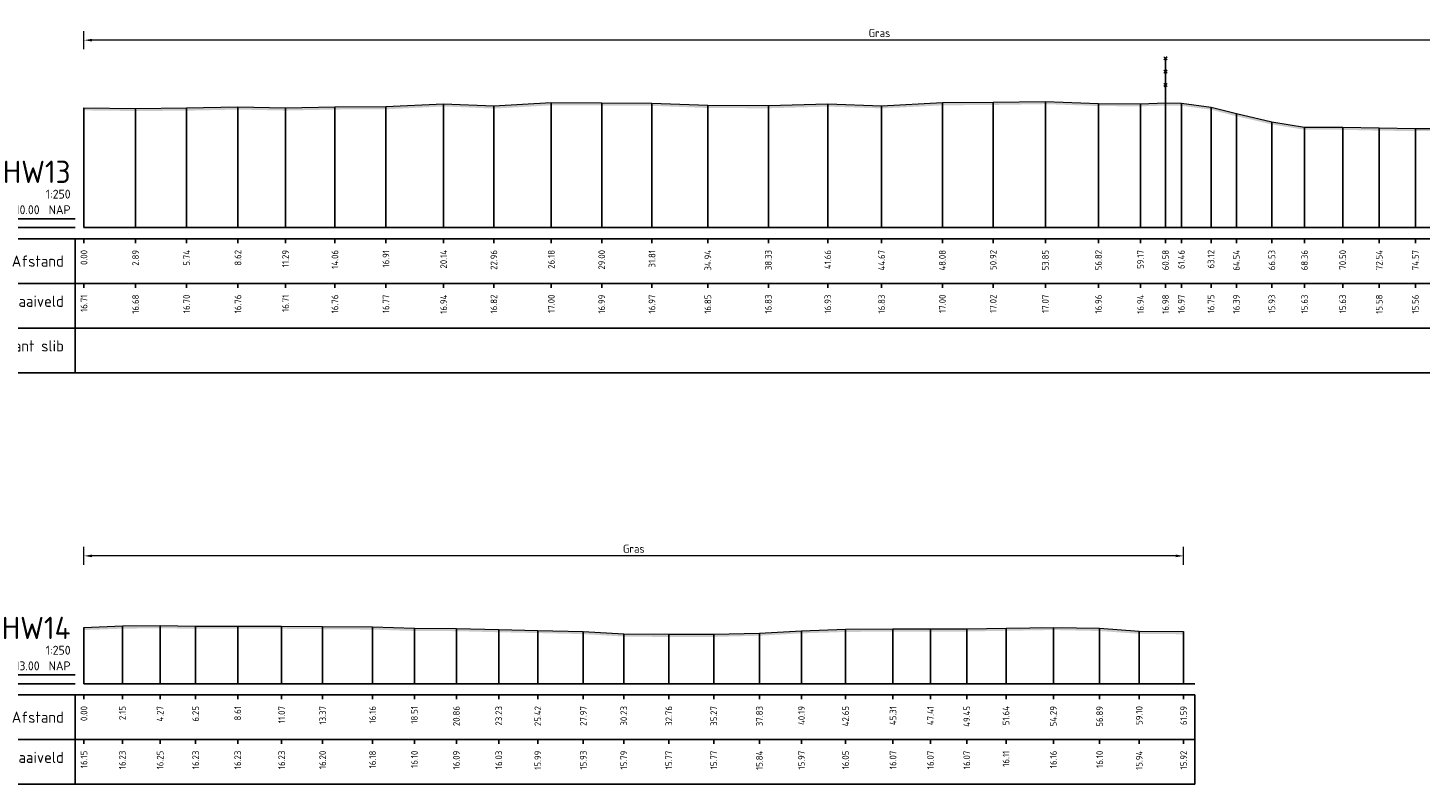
# Model space of a CAD drawing. Header units: metres. Extents: x 197882 to 206172, y 361908 to 364395.
# Tile 29 of 50: x 205781 to 205859, y 364019 to 364062. Entities that reach past the tile are written whole.
import ezdxf
from ezdxf.enums import TextEntityAlignment as Align

# ---------------------------------------------------------------- set-up
doc = ezdxf.new("R2010")
doc.units = ezdxf.units.M
doc.header["$PDMODE"] = 35
doc.header["$PDSIZE"] = 0.075
for name, color, linetype, lineweight in [('B-ME-IE-TERREINAFSCHEIDING_KUNSTMATIG_RASTERHEKWERK-SD', 20, 'Continuous', 25), ('X-ME-AL-PROFIEL_HUIDIG MAAIVELD-GD', 252, 'Continuous', 0), ('X-XX-AL-DETAIL1-M', 7, 'Continuous', 18)]:
    doc.layers.add(name, color=color, linetype=linetype, lineweight=lineweight)
doc.layers.add('X-ME-AL-PROFIELRASTER-S', color=7, linetype='Continuous')
doc.styles.add('NLCS-ISO-ANNOTATIEF-T18', font='NLCS-ISO.ttf', dxfattribs={"height": 1.8})
doc.styles.add('NLCS-ISO-ANNOTATIVE-T18', font='NLCS-ISO.ttf', dxfattribs={"height": 1.8})
doc.dimstyles.new('NLCS-ANNOTATIEF-T18-PIJL_L2_H0', dxfattribs={"dimtxt": 2.5, "dimasz": 1.8, "dimexe": 2, "dimexo": 2, "dimgap": 0.7, "dimtad": 1, "dimzin": 0, "dimdsep": 46, "dimtxsty": 'NLCS-ISO-ANNOTATIEF-T18', "dimcen": 0, "dimdle": 2, "dimclrd": 256, "dimclre": 256, "dimclrt": 10, "dimaunit": 2, "dimadec": 0, "dimazin": 0, "dimtfac": 1, "dimtdec": 3, "dimtofl": 0, "dimtmove": 0, "dimatfit": 3, "dimfxl": 2, "dimfxlon": 1, "dimtfillclr": 256, "dimtolj": 1, "dimtzin": 0, "dimlwd": -1, "dimlwe": -1, "dimarcsym": 0})

# ---------------------------------------------------------------- blocks, each defined once
blk = doc.blocks.new('SAL-PROFIELRASTER-D')
at = {"color": 0, "linetype": 'ByBlock', "lineweight": -2, "flags": 128}
for points in [[(-2, 0), (-72, 0)], [(-24, 2), (-23, 0), (-22, 2), (-2, 2)], [(-72, -12.5), (-72, -2.5)], [(0, -2.5), (-72, -2.5)], [(-2, -12.5), (-2, -2.5)], [(0, -12.5), (-72, -12.5)]]:
    blk.add_lwpolyline(points, dxfattribs=at)
at = {"color": 0, "linetype": 'ByBlock', "lineweight": -2, "style": 'NLCS-ISO-ANNOTATIVE-T18'}
blk.add_text('NAP', height=2, dxfattribs=at).set_placement((-3, 3), align=Align.RIGHT)
blk.add_text('Afstand', height=2.5, dxfattribs=at).set_placement((-4.5, -7.5), align=Align.MIDDLE_RIGHT)
for tag, height, p in [('PROFIELNR', 5, (-3, 10)), ('SCHAAL', 2, (-3, 6.5)), ('NAP', 2, (-9.94, 3))]:
    blk.add_attdef(tag, text='', height=height, dxfattribs=at).set_placement(p, align=Align.RIGHT)
blk = doc.blocks.new('SAL-PROFIELRASTER_BALK_EIND1-D')
at = {"color": 0, "linetype": 'ByBlock', "lineweight": -2}
blk.add_line((1, -12.5), (1, -2.5), dxfattribs=at)
at = {"color": 0, "linetype": 'ByBlock', "lineweight": -2, "flags": 128}
for points in [[(0, 0), (1, 0)], [(0, -2.5), (1, -2.5)], [(0, -12.5), (1, -12.5)]]:
    blk.add_lwpolyline(points, dxfattribs=at)
blk = doc.blocks.new('SAL-PROFIELRASTER_BALK-D')
at = {"color": 0, "linetype": 'ByBlock', "lineweight": -2}
for p, q in [((-72, -12.5), (-72, -2.5)), ((-2, -2.5), (-2, -12.5)), ((0, -12.5), (-72, -12.5))]:
    blk.add_line(p, q, dxfattribs=at)
at = {"color": 0, "linetype": 'ByBlock', "lineweight": -2, "style": 'NLCS-ISO-ANNOTATIVE-T18'}
for tag, height, p in [('TITEL1', 2.5, (-4.5, -6.5)), ('TITEL2', 1.5, (-4.5, -9.5))]:
    blk.add_attdef(tag, text='', height=height, dxfattribs=at).set_placement(p, align=Align.MIDDLE_RIGHT)
blk = doc.blocks.new('SAL-PROFIELRASTER_BALK_EIND2-D')
at = {"color": 0, "linetype": 'ByBlock', "lineweight": -2}
for p, q in [((1, -2.5), (1, -12.5)), ((1, -12.5), (0, -12.5))]:
    blk.add_line(p, q, dxfattribs=at)
blk = doc.blocks.new('SAL-PROFIELRASTER_BALK_DATA-D')
at = {"color": 0, "linetype": 'ByBlock', "lineweight": -2}
blk.add_lwpolyline([(0, -3.5), (0, -2.5)], dxfattribs=at)
at = {"color": 0, "linetype": 'ByBlock', "lineweight": -2, "style": 'NLCS-ISO-ANNOTATIVE-T18'}
blk.add_attdef('GETAL', text='', height=1.5, rotation=90, dxfattribs=at).set_placement((0.75, -5), align=Align.RIGHT)
blk = doc.blocks.new('SAL-PROFIELRASTER_AANHAAL-D')
at = {"color": 9, "linetype": 'ByBlock', "lineweight": -2, "flags": 128}
blk.add_lwpolyline([(0, 1), (0, 0)], dxfattribs=at)
blk = doc.blocks.new('*D19')
at = {"layer": 'Defpoints', "color": 0, "transparency": 16777216}
for p in [(205783.859, 364031.935), (205783.859, 364024.777), (205845.444, 364024.777)]:
    blk.add_point(p, dxfattribs=at)
at = {"layer": 'X-XX-AL-DETAIL1-M', "transparency": 16777216}
for p, q in [((205783.859, 364031.435), (205783.859, 364032.435)), ((205845.444, 364031.435), (205845.444, 364032.435)), ((205844.994, 364031.935), (205784.309, 364031.935))]:
    blk.add_line(p, q, dxfattribs=at)
for points in [[(205784.309, 364032.01), (205784.309, 364031.86), (205783.859, 364031.935)], [(205844.994, 364032.01), (205844.994, 364031.86), (205845.444, 364031.935)]]:
    blk.add_solid(points, dxfattribs=at)
at = {"layer": 'X-XX-AL-DETAIL1-M', "color": 10, "transparency": 16777216, "insert": (205814.651, 364032.335), "char_height": 0.45, "attachment_point": 5, "style": 'NLCS-ISO-ANNOTATIEF-T18'}
blk.add_mtext('\\A1;Gras', dxfattribs=at)
blk = doc.blocks.new('SIE-RASTERHEKWERK-SOD')
at = {"flags": 128}
for points in [[(-0.035, 1.035), (0.035, 0.965)], [(-0.035, 0.965), (0, 1), (0.035, 1.035)], [(0, 0), (0, 1)], [(-0.035, 0.735), (0.035, 0.665)], [(-0.035, 0.665), (0, 0.7), (0.035, 0.735)], [(-0.035, 0.435), (0.035, 0.365)], [(-0.035, 0.365), (0, 0.4), (0.035, 0.435)]]:
    blk.add_lwpolyline(points, dxfattribs=at)
blk = doc.blocks.new('*D59')
at = {"layer": 'Defpoints', "color": 0, "transparency": 16777216}
for p in [(205783.859, 364060.815), (205872.965, 364054.632), (205783.859, 364050.317)]:
    blk.add_point(p, dxfattribs=at)
at = {"layer": 'X-XX-AL-DETAIL1-M', "transparency": 16777216}
for p, q in [((205783.859, 364060.315), (205783.859, 364061.315)), ((205872.515, 364060.815), (205784.309, 364060.815)), ((205872.965, 364060.315), (205872.965, 364061.315))]:
    blk.add_line(p, q, dxfattribs=at)
for points in [[(205784.309, 364060.89), (205784.309, 364060.74), (205783.859, 364060.815)], [(205872.515, 364060.89), (205872.515, 364060.74), (205872.965, 364060.815)]]:
    blk.add_solid(points, dxfattribs=at)
at = {"layer": 'X-XX-AL-DETAIL1-M', "color": 10, "transparency": 16777216, "insert": (205828.412, 364061.215), "char_height": 0.45, "attachment_point": 5, "style": 'NLCS-ISO-ANNOTATIEF-T18'}
blk.add_mtext('\\A1;Gras', dxfattribs=at)

msp = doc.modelspace()

# ---------------------------------------------------------------- hatches: boundary and pattern name
at = {"layer": 'X-ME-AL-PROFIEL_HUIDIG MAAIVELD-GD'}
h = msp.add_hatch(dxfattribs=at)
h.set_pattern_fill('AGR-MAAIVELD', color=256, scale=0.05, pattern_type=2)
h.set_pattern_definition([(45, (-17.7489, 204.72848), (-0.25000007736, 0.25000007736), []), (45, (-17.7846, 204.7642), (0, 0.50000015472), [0.3535535, -0.3535535]), (45, (-17.8203, 204.7999), (0, 0.50000015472), [0.3535535, -0.3535535]), (45, (-17.85653, 204.83613), (0, 0.50000015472), [0.3535535, -0.3535535]), (45, (-17.89175, 204.87134), (0, 0.50000015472), [0.3535535, -0.3535535]), (45, (-17.92746, 204.90705), (0, 0.50000015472), [0.3535535, -0.3535535]), (45, (-17.96317, 204.94277), (0, 0.50000015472), [0.3535535, -0.3535535]), (315, (-17.7489, 204.72848), (0.25000007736, 0.25000007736), []), (315, (-17.71317, 204.7642), (0.50000015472, -1e-16), [0.3535535, -0.3535535]), (315, (-17.67746, 204.7999), (0.50000015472, -1e-16), [0.3535535, -0.3535535]), (315, (-17.64125, 204.83613), (0.50000015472, -1e-16), [0.3535535, -0.3535535]), (315, (-17.60603, 204.87134), (0.50000015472, -1e-16), [0.3535535, -0.3535535]), (315, (-17.5703, 204.90705), (0.50000015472, -1e-16), [0.3535535, -0.3535535]), (315, (-17.5346, 204.94277), (0.50000015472, -1e-16), [0.3535535, -0.3535535])])
h.paths.add_polyline_path([(205981.225, 364052.731), (205978.481, 364052.843), (205976.325, 364052.807), (205974.724, 364052.932), (205972.141, 364053.116), (205970.353, 364053.089), (205967.999, 364053.451), (205964.713, 364054.028), (205963.807, 364054.16), (205962.769, 364054.218), (205961.669, 364054.348), (205960.861, 364054.414), (205960.297, 364054.598), (205959.293, 364054.69), (205958.672, 364055.038), (205957.758, 364055.385), (205957.304, 364055.652), (205955.888, 364055.777), (205953.823, 364055.973), (205951.864, 364055.994), (205949.888, 364056.049), (205947.808, 364055.858), (205945.496, 364055.872), (205943.387, 364055.789), (205941.032, 364055.712), (205938.864, 364055.756), (205937.117, 364055.499), (205936.626, 364055.485), (205935.19, 364055.074), (205934.81, 364054.831), (205933.338, 364054.625), (205930.163, 364054.25), (205927.516, 364053.975), (205923.419, 364053.939), (205919.253, 364053.498), (205913.51, 364053.51), (205909.659, 364053.234), (205904.662, 364053.412), (205900.557, 364053.364), (205896.086, 364053.511), (205891.154, 364053.491), (205886.584, 364053.552), (205881.222, 364053.926), (205878.11, 364053.832), (205876.542, 364054.094), (205875.528, 364054.107), (205873.917, 364054.526), (205872.965, 364054.632), (205871.639, 364054.709), (205869.485, 364055.005), (205868.378, 364055.286), (205867.004, 364055.587), (205864.959, 364055.766), (205862.888, 364056.011), (205860.672, 364055.864), (205858.429, 364055.872), (205856.4, 364055.898), (205854.357, 364055.943), (205852.218, 364055.947), (205850.388, 364056.245), (205848.401, 364056.708), (205846.983, 364057.071), (205845.319, 364057.286), (205844.435, 364057.301), (205843.032, 364057.258), (205840.678, 364057.276), (205837.705, 364057.383), (205834.781, 364057.338), (205831.935, 364057.315), (205828.529, 364057.142), (205825.52, 364057.244), (205822.188, 364057.151), (205818.8, 364057.166), (205815.672, 364057.289), (205812.856, 364057.306), (205810.034, 364057.316), (205806.815, 364057.133), (205804.001, 364057.254), (205800.77, 364057.091), (205797.914, 364057.081), (205795.147, 364057.023), (205792.483, 364057.079), (205789.604, 364057.016), (205786.748, 364056.997), (205783.859, 364057.031), (205783.859, 364056.881), (205786.748, 364056.847), (205789.604, 364056.866), (205792.483, 364056.929), (205795.147, 364056.873), (205797.914, 364056.931), (205800.77, 364056.941), (205804.001, 364057.104), (205806.815, 364056.983), (205810.034, 364057.166), (205812.856, 364057.156), (205815.672, 364057.139), (205818.8, 364057.016), (205822.188, 364057.001), (205825.52, 364057.094), (205828.529, 364056.992), (205831.935, 364057.165), (205834.781, 364057.188), (205837.705, 364057.233), (205840.678, 364057.126), (205843.032, 364057.108), (205844.435, 364057.151), (205845.319, 364057.136), (205846.983, 364056.921), (205848.401, 364056.558), (205850.388, 364056.095), (205852.218, 364055.797), (205854.357, 364055.793), (205856.4, 364055.748), (205858.429, 364055.722), (205860.672, 364055.714), (205862.888, 364055.861), (205864.959, 364055.616), (205867.004, 364055.437), (205868.378, 364055.136), (205869.485, 364054.855), (205871.639, 364054.559), (205872.965, 364054.482), (205873.917, 364054.376), (205875.528, 364053.957), (205876.542, 364053.944), (205878.11, 364053.682), (205881.222, 364053.776), (205886.584, 364053.402), (205891.154, 364053.341), (205896.086, 364053.361), (205900.557, 364053.214), (205904.662, 364053.262), (205909.659, 364053.084), (205913.51, 364053.36), (205919.253, 364053.348), (205923.419, 364053.789), (205927.516, 364053.825), (205930.163, 364054.1), (205933.338, 364054.475), (205934.81, 364054.681), (205935.19, 364054.924), (205936.626, 364055.335), (205937.117, 364055.349), (205938.864, 364055.606), (205941.032, 364055.562), (205943.387, 364055.639), (205945.496, 364055.722), (205947.808, 364055.708), (205949.888, 364055.899), (205951.864, 364055.844), (205953.823, 364055.823), (205955.888, 364055.627), (205957.304, 364055.502), (205957.758, 364055.235), (205958.672, 364054.888), (205959.293, 364054.54), (205960.297, 364054.448), (205960.861, 364054.264), (205961.669, 364054.198), (205962.769, 364054.068), (205963.807, 364054.01), (205964.713, 364053.878), (205967.999, 364053.301), (205970.353, 364052.939), (205972.141, 364052.966), (205974.724, 364052.782), (205976.325, 364052.657), (205978.481, 364052.693), (205981.225, 364052.581)])
h = msp.add_hatch(dxfattribs=at)
h.set_pattern_fill('AGR-MAAIVELD', color=256, scale=0.05, pattern_type=2)
h.set_pattern_definition([(45, (-22.73893, 228.7523), (-0.25000007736, 0.25000007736), []), (45, (-22.77464, 228.788), (0, 0.50000015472), [0.3535535, -0.3535535]), (45, (-22.81035, 228.82373), (0, 0.50000015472), [0.3535535, -0.3535535]), (45, (-22.84657, 228.85994), (0, 0.50000015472), [0.3535535, -0.3535535]), (45, (-22.8818, 228.89516), (0, 0.50000015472), [0.3535535, -0.3535535]), (45, (-22.9175, 228.93087), (0, 0.50000015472), [0.3535535, -0.3535535]), (45, (-22.9532, 228.9666), (0, 0.50000015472), [0.3535535, -0.3535535]), (315, (-22.73893, 228.7523), (0.25000007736, 0.25000007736), []), (315, (-22.7032, 228.788), (0.50000015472, -1e-16), [0.3535535, -0.3535535]), (315, (-22.6675, 228.82373), (0.50000015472, -1e-16), [0.3535535, -0.3535535]), (315, (-22.6313, 228.85994), (0.50000015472, -1e-16), [0.3535535, -0.3535535]), (315, (-22.59607, 228.89516), (0.50000015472, -1e-16), [0.3535535, -0.3535535]), (315, (-22.56035, 228.93087), (0.50000015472, -1e-16), [0.3535535, -0.3535535]), (315, (-22.52464, 228.9666), (0.50000015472, -1e-16), [0.3535535, -0.3535535])])
h.paths.add_polyline_path([(205845.444, 364027.697), (205845.444, 364027.547), (205842.958, 364027.571), (205840.744, 364027.728), (205838.152, 364027.783), (205835.499, 364027.741), (205833.304, 364027.699), (205831.269, 364027.694), (205829.168, 364027.698), (205826.514, 364027.674), (205824.046, 364027.596), (205821.689, 364027.465), (205819.132, 364027.399), (205816.614, 364027.392), (205814.092, 364027.418), (205811.826, 364027.554), (205809.277, 364027.614), (205807.091, 364027.658), (205804.716, 364027.718), (205802.367, 364027.73), (205800.021, 364027.806), (205797.225, 364027.831), (205794.931, 364027.852), (205792.469, 364027.852), (205790.113, 364027.855), (205788.126, 364027.881), (205786.009, 364027.86), (205783.859, 364027.781), (205783.859, 364027.931), (205786.009, 364028.01), (205788.126, 364028.031), (205790.113, 364028.005), (205792.469, 364028.002), (205794.931, 364028.002), (205797.225, 364027.981), (205800.021, 364027.956), (205802.367, 364027.88), (205804.716, 364027.868), (205807.091, 364027.808), (205809.277, 364027.764), (205811.826, 364027.704), (205814.092, 364027.568), (205816.614, 364027.542), (205819.132, 364027.549), (205821.689, 364027.615), (205824.046, 364027.746), (205826.514, 364027.824), (205829.168, 364027.848), (205831.269, 364027.844), (205833.304, 364027.849), (205835.499, 364027.891), (205838.152, 364027.933), (205840.744, 364027.878), (205842.958, 364027.721)])

# ---------------------------------------------------------------- linework, layer by layer
for points in [[(205783.859, 364057.031), (205786.748, 364056.997), (205789.604, 364057.016), (205792.483, 364057.079), (205795.147, 364057.023), (205797.914, 364057.081), (205800.77, 364057.091), (205804.001, 364057.254), (205806.815, 364057.133), (205810.034, 364057.316), (205812.856, 364057.306), (205815.672, 364057.289), (205818.8, 364057.166), (205822.188, 364057.151), (205825.52, 364057.244), (205828.529, 364057.142), (205831.935, 364057.315), (205834.781, 364057.338), (205837.705, 364057.383), (205840.678, 364057.276), (205843.032, 364057.258), (205844.435, 364057.301), (205845.319, 364057.286), (205846.983, 364057.071), (205848.401, 364056.708), (205850.388, 364056.245), (205852.218, 364055.947), (205854.357, 364055.943), (205856.4, 364055.898), (205858.429, 364055.872), (205860.672, 364055.864)], [(205783.859, 364027.931), (205786.009, 364028.01), (205788.126, 364028.031), (205790.113, 364028.005), (205792.469, 364028.002), (205794.931, 364028.002), (205797.225, 364027.981), (205800.021, 364027.956), (205802.367, 364027.88), (205804.716, 364027.868), (205807.091, 364027.808), (205809.277, 364027.764), (205811.826, 364027.704), (205814.092, 364027.568), (205816.614, 364027.542), (205819.132, 364027.549), (205821.689, 364027.615), (205824.046, 364027.746), (205826.514, 364027.824), (205829.168, 364027.848), (205831.269, 364027.844), (205833.304, 364027.849), (205835.499, 364027.891), (205838.152, 364027.933), (205840.744, 364027.878), (205842.958, 364027.721), (205845.444, 364027.697)]]:
    msp.add_lwpolyline(points, dxfattribs=at)

# ---------------------------------------------------------------- block references
at = {"layer": 'B-ME-IE-TERREINAFSCHEIDING_KUNSTMATIG_RASTERHEKWERK-SD', "xscale": 2.5, "yscale": 2.5, "zscale": 2.5}
msp.add_blockref('SIE-RASTERHEKWERK-SOD', (205844.435, 364057.301), dxfattribs=at)
at = {"layer": 'X-ME-AL-PROFIELRASTER-S'}
for p, yscale in [((205783.859, 364050.317), 6.713999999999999), ((205786.748, 364050.317), 6.68), ((205789.604, 364050.317), 6.699000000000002), ((205792.483, 364050.317), 6.762), ((205795.147, 364050.317), 6.706), ((205797.914, 364050.317), 6.763999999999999), ((205800.77, 364050.317), 6.774000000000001), ((205804.001, 364050.317), 6.937000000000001), ((205806.815, 364050.317), 6.815999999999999), ((205810.034, 364050.317), 6.998999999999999), ((205812.856, 364050.317), 6.989000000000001), ((205815.672, 364050.317), 6.972000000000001), ((205818.8, 364050.317), 6.849), ((205822.188, 364050.317), 6.834), ((205825.52, 364050.317), 6.927), ((205828.529, 364050.317), 6.824999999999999), ((205831.935, 364050.317), 6.998000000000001), ((205834.781, 364050.317), 7.021000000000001), ((205837.705, 364050.317), 7.065999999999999), ((205840.678, 364050.317), 6.959), ((205843.032, 364050.317), 6.940999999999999), ((205844.435, 364050.317), 6.984000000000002), ((205845.319, 364050.317), 6.969000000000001), ((205846.983, 364050.317), 6.754000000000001), ((205848.401, 364050.317), 6.390999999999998), ((205850.388, 364050.317), 5.928000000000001), ((205852.218, 364050.317), 5.630000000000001), ((205854.357, 364050.317), 5.625999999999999), ((205856.4, 364050.317), 5.581), ((205858.429, 364050.317), 5.555), ((205783.859, 364024.777), 3.154), ((205786.009, 364024.777), 3.233000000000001), ((205788.126, 364024.777), 3.254000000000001), ((205790.113, 364024.777), 3.228000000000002), ((205792.469, 364024.777), 3.225000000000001), ((205794.931, 364024.777), 3.225000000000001), ((205797.225, 364024.777), 3.204000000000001), ((205800.021, 364024.777), 3.178999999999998), ((205802.367, 364024.777), 3.103000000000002), ((205804.716, 364024.777), 3.091000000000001), ((205807.091, 364024.777), 3.030999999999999), ((205809.277, 364024.777), 2.987), ((205811.826, 364024.777), 2.927), ((205814.092, 364024.777), 2.791), ((205816.614, 364024.777), 2.765000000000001), ((205819.132, 364024.777), 2.772), ((205821.689, 364024.777), 2.837999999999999), ((205824.046, 364024.777), 2.968999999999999), ((205826.514, 364024.777), 3.047000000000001), ((205829.168, 364024.777), 3.071000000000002), ((205831.269, 364024.777), 3.067), ((205833.304, 364024.777), 3.071999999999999), ((205835.499, 364024.777), 3.114000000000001), ((205838.152, 364024.777), 3.155999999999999), ((205840.744, 364024.777), 3.100999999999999), ((205842.958, 364024.777), 2.944000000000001), ((205845.444, 364024.777), 2.92)]:
    msp.add_blockref('SAL-PROFIELRASTER_AANHAAL-D', p, dxfattribs=dict(at, yscale=yscale))
at = {"layer": 'X-ME-AL-PROFIELRASTER-S', "xscale": 0.25, "yscale": 0.25, "zscale": 0.25}
for name, p, values in [('SAL-PROFIELRASTER-D', (205783.859, 364050.317), {'PROFIELNR': 'HW13', 'SCHAAL': '1:250', 'NAP': '10.00'}), ('SAL-PROFIELRASTER_BALK_DATA-D', (205783.859, 364050.317), {'GETAL': '0.00'}), ('SAL-PROFIELRASTER_BALK_DATA-D', (205786.748, 364050.317), {'GETAL': '2.89'}), ('SAL-PROFIELRASTER_BALK_DATA-D', (205789.604, 364050.317), {'GETAL': '5.74'}), ('SAL-PROFIELRASTER_BALK_DATA-D', (205792.483, 364050.317), {'GETAL': '8.62'}), ('SAL-PROFIELRASTER_BALK_DATA-D', (205795.147, 364050.317), {'GETAL': '11.29'}), ('SAL-PROFIELRASTER_BALK_DATA-D', (205797.914, 364050.317), {'GETAL': '14.06'}), ('SAL-PROFIELRASTER_BALK_DATA-D', (205800.77, 364050.317), {'GETAL': '16.91'}), ('SAL-PROFIELRASTER_BALK_DATA-D', (205804.001, 364050.317), {'GETAL': '20.14'}), ('SAL-PROFIELRASTER_BALK_DATA-D', (205806.815, 364050.317), {'GETAL': '22.96'}), ('SAL-PROFIELRASTER_BALK_DATA-D', (205810.034, 364050.317), {'GETAL': '26.18'}), ('SAL-PROFIELRASTER_BALK_DATA-D', (205812.856, 364050.317), {'GETAL': '29.00'}), ('SAL-PROFIELRASTER_BALK_DATA-D', (205815.672, 364050.317), {'GETAL': '31.81'}), ('SAL-PROFIELRASTER_BALK_DATA-D', (205818.8, 364050.317), {'GETAL': '34.94'}), ('SAL-PROFIELRASTER_BALK_DATA-D', (205822.188, 364050.317), {'GETAL': '38.33'}), ('SAL-PROFIELRASTER_BALK_DATA-D', (205825.52, 364050.317), {'GETAL': '41.66'}), ('SAL-PROFIELRASTER_BALK_DATA-D', (205828.529, 364050.317), {'GETAL': '44.67'}), ('SAL-PROFIELRASTER_BALK_DATA-D', (205831.935, 364050.317), {'GETAL': '48.08'}), ('SAL-PROFIELRASTER_BALK_DATA-D', (205834.781, 364050.317), {'GETAL': '50.92'}), ('SAL-PROFIELRASTER_BALK_DATA-D', (205837.705, 364050.317), {'GETAL': '53.85'}), ('SAL-PROFIELRASTER_BALK_DATA-D', (205840.678, 364050.317), {'GETAL': '56.82'}), ('SAL-PROFIELRASTER_BALK_DATA-D', (205843.032, 364050.317), {'GETAL': '59.17'}), ('SAL-PROFIELRASTER_BALK_DATA-D', (205844.435, 364050.317), {'GETAL': '60.58'}), ('SAL-PROFIELRASTER_BALK_DATA-D', (205845.319, 364050.317), {'GETAL': '61.46'}), ('SAL-PROFIELRASTER_BALK_DATA-D', (205846.983, 364050.317), {'GETAL': '63.12'}), ('SAL-PROFIELRASTER_BALK_DATA-D', (205848.401, 364050.317), {'GETAL': '64.54'}), ('SAL-PROFIELRASTER_BALK_DATA-D', (205850.388, 364050.317), {'GETAL': '66.53'}), ('SAL-PROFIELRASTER_BALK_DATA-D', (205852.218, 364050.317), {'GETAL': '68.36'}), ('SAL-PROFIELRASTER_BALK_DATA-D', (205854.357, 364050.317), {'GETAL': '70.50'}), ('SAL-PROFIELRASTER_BALK_DATA-D', (205856.4, 364050.317), {'GETAL': '72.54'}), ('SAL-PROFIELRASTER_BALK_DATA-D', (205858.429, 364050.317), {'GETAL': '74.57'}), ('SAL-PROFIELRASTER_BALK-D', (205783.859, 364047.817), {'TITEL1': 'Hoogte Maaiveld'}), ('SAL-PROFIELRASTER_BALK_DATA-D', (205783.859, 364047.817), {'GETAL': '16.71'}), ('SAL-PROFIELRASTER_BALK_DATA-D', (205786.748, 364047.817), {'GETAL': '16.68'}), ('SAL-PROFIELRASTER_BALK_DATA-D', (205789.604, 364047.817), {'GETAL': '16.70'}), ('SAL-PROFIELRASTER_BALK_DATA-D', (205792.483, 364047.817), {'GETAL': '16.76'}), ('SAL-PROFIELRASTER_BALK_DATA-D', (205795.147, 364047.817), {'GETAL': '16.71'}), ('SAL-PROFIELRASTER_BALK_DATA-D', (205797.914, 364047.817), {'GETAL': '16.76'}), ('SAL-PROFIELRASTER_BALK_DATA-D', (205800.77, 364047.817), {'GETAL': '16.77'}), ('SAL-PROFIELRASTER_BALK_DATA-D', (205804.001, 364047.817), {'GETAL': '16.94'}), ('SAL-PROFIELRASTER_BALK_DATA-D', (205806.815, 364047.817), {'GETAL': '16.82'}), ('SAL-PROFIELRASTER_BALK_DATA-D', (205810.034, 364047.817), {'GETAL': '17.00'}), ('SAL-PROFIELRASTER_BALK_DATA-D', (205812.856, 364047.817), {'GETAL': '16.99'}), ('SAL-PROFIELRASTER_BALK_DATA-D', (205815.672, 364047.817), {'GETAL': '16.97'}), ('SAL-PROFIELRASTER_BALK_DATA-D', (205818.8, 364047.817), {'GETAL': '16.85'}), ('SAL-PROFIELRASTER_BALK_DATA-D', (205822.188, 364047.817), {'GETAL': '16.83'}), ('SAL-PROFIELRASTER_BALK_DATA-D', (205825.52, 364047.817), {'GETAL': '16.93'}), ('SAL-PROFIELRASTER_BALK_DATA-D', (205828.529, 364047.817), {'GETAL': '16.83'}), ('SAL-PROFIELRASTER_BALK_DATA-D', (205831.935, 364047.817), {'GETAL': '17.00'}), ('SAL-PROFIELRASTER_BALK_DATA-D', (205834.781, 364047.817), {'GETAL': '17.02'}), ('SAL-PROFIELRASTER_BALK_DATA-D', (205837.705, 364047.817), {'GETAL': '17.07'}), ('SAL-PROFIELRASTER_BALK_DATA-D', (205840.678, 364047.817), {'GETAL': '16.96'}), ('SAL-PROFIELRASTER_BALK_DATA-D', (205843.032, 364047.817), {'GETAL': '16.94'}), ('SAL-PROFIELRASTER_BALK_DATA-D', (205844.435, 364047.817), {'GETAL': '16.98'}), ('SAL-PROFIELRASTER_BALK_DATA-D', (205845.319, 364047.817), {'GETAL': '16.97'}), ('SAL-PROFIELRASTER_BALK_DATA-D', (205846.983, 364047.817), {'GETAL': '16.75'}), ('SAL-PROFIELRASTER_BALK_DATA-D', (205848.401, 364047.817), {'GETAL': '16.39'}), ('SAL-PROFIELRASTER_BALK_DATA-D', (205850.388, 364047.817), {'GETAL': '15.93'}), ('SAL-PROFIELRASTER_BALK_DATA-D', (205852.218, 364047.817), {'GETAL': '15.63'}), ('SAL-PROFIELRASTER_BALK_DATA-D', (205854.357, 364047.817), {'GETAL': '15.63'}), ('SAL-PROFIELRASTER_BALK_DATA-D', (205856.4, 364047.817), {'GETAL': '15.58'}), ('SAL-PROFIELRASTER_BALK_DATA-D', (205858.429, 364047.817), {'GETAL': '15.56'}), ('SAL-PROFIELRASTER_BALK-D', (205783.859, 364045.317), {'TITEL1': 'Hoogte Bovenkant slib'}), ('SAL-PROFIELRASTER-D', (205783.859, 364024.777), {'PROFIELNR': 'HW14', 'SCHAAL': '1:250', 'NAP': '13.00'}), ('SAL-PROFIELRASTER_BALK_DATA-D', (205783.859, 364024.777), {'GETAL': '0.00'}), ('SAL-PROFIELRASTER_BALK_DATA-D', (205786.009, 364024.777), {'GETAL': '2.15'}), ('SAL-PROFIELRASTER_BALK_DATA-D', (205788.126, 364024.777), {'GETAL': '4.27'}), ('SAL-PROFIELRASTER_BALK_DATA-D', (205790.113, 364024.777), {'GETAL': '6.25'}), ('SAL-PROFIELRASTER_BALK_DATA-D', (205792.469, 364024.777), {'GETAL': '8.61'}), ('SAL-PROFIELRASTER_BALK_DATA-D', (205794.931, 364024.777), {'GETAL': '11.07'}), ('SAL-PROFIELRASTER_BALK_DATA-D', (205797.225, 364024.777), {'GETAL': '13.37'}), ('SAL-PROFIELRASTER_BALK_DATA-D', (205800.021, 364024.777), {'GETAL': '16.16'}), ('SAL-PROFIELRASTER_BALK_DATA-D', (205802.367, 364024.777), {'GETAL': '18.51'}), ('SAL-PROFIELRASTER_BALK_DATA-D', (205804.716, 364024.777), {'GETAL': '20.86'}), ('SAL-PROFIELRASTER_BALK_DATA-D', (205807.091, 364024.777), {'GETAL': '23.23'}), ('SAL-PROFIELRASTER_BALK_DATA-D', (205809.277, 364024.777), {'GETAL': '25.42'}), ('SAL-PROFIELRASTER_BALK_DATA-D', (205811.826, 364024.777), {'GETAL': '27.97'}), ('SAL-PROFIELRASTER_BALK_DATA-D', (205814.092, 364024.777), {'GETAL': '30.23'}), ('SAL-PROFIELRASTER_BALK_DATA-D', (205816.614, 364024.777), {'GETAL': '32.76'}), ('SAL-PROFIELRASTER_BALK_DATA-D', (205819.132, 364024.777), {'GETAL': '35.27'}), ('SAL-PROFIELRASTER_BALK_DATA-D', (205821.689, 364024.777), {'GETAL': '37.83'}), ('SAL-PROFIELRASTER_BALK_DATA-D', (205824.046, 364024.777), {'GETAL': '40.19'}), ('SAL-PROFIELRASTER_BALK_DATA-D', (205826.514, 364024.777), {'GETAL': '42.65'}), ('SAL-PROFIELRASTER_BALK_DATA-D', (205829.168, 364024.777), {'GETAL': '45.31'}), ('SAL-PROFIELRASTER_BALK_DATA-D', (205831.269, 364024.777), {'GETAL': '47.41'}), ('SAL-PROFIELRASTER_BALK_DATA-D', (205833.304, 364024.777), {'GETAL': '49.45'}), ('SAL-PROFIELRASTER_BALK_DATA-D', (205835.499, 364024.777), {'GETAL': '51.64'}), ('SAL-PROFIELRASTER_BALK_DATA-D', (205838.152, 364024.777), {'GETAL': '54.29'}), ('SAL-PROFIELRASTER_BALK_DATA-D', (205840.744, 364024.777), {'GETAL': '56.89'}), ('SAL-PROFIELRASTER_BALK_DATA-D', (205842.958, 364024.777), {'GETAL': '59.10'}), ('SAL-PROFIELRASTER_BALK_DATA-D', (205845.444, 364024.777), {'GETAL': '61.59'}), ('SAL-PROFIELRASTER_BALK-D', (205783.859, 364022.277), {'TITEL1': 'Hoogte Maaiveld'}), ('SAL-PROFIELRASTER_BALK_DATA-D', (205783.859, 364022.277), {'GETAL': '16.15'}), ('SAL-PROFIELRASTER_BALK_DATA-D', (205786.009, 364022.277), {'GETAL': '16.23'}), ('SAL-PROFIELRASTER_BALK_DATA-D', (205788.126, 364022.277), {'GETAL': '16.25'}), ('SAL-PROFIELRASTER_BALK_DATA-D', (205790.113, 364022.277), {'GETAL': '16.23'}), ('SAL-PROFIELRASTER_BALK_DATA-D', (205792.469, 364022.277), {'GETAL': '16.23'}), ('SAL-PROFIELRASTER_BALK_DATA-D', (205794.931, 364022.277), {'GETAL': '16.23'}), ('SAL-PROFIELRASTER_BALK_DATA-D', (205797.225, 364022.277), {'GETAL': '16.20'}), ('SAL-PROFIELRASTER_BALK_DATA-D', (205800.021, 364022.277), {'GETAL': '16.18'}), ('SAL-PROFIELRASTER_BALK_DATA-D', (205802.367, 364022.277), {'GETAL': '16.10'}), ('SAL-PROFIELRASTER_BALK_DATA-D', (205804.716, 364022.277), {'GETAL': '16.09'}), ('SAL-PROFIELRASTER_BALK_DATA-D', (205807.091, 364022.277), {'GETAL': '16.03'}), ('SAL-PROFIELRASTER_BALK_DATA-D', (205809.277, 364022.277), {'GETAL': '15.99'}), ('SAL-PROFIELRASTER_BALK_DATA-D', (205811.826, 364022.277), {'GETAL': '15.93'}), ('SAL-PROFIELRASTER_BALK_DATA-D', (205814.092, 364022.277), {'GETAL': '15.79'}), ('SAL-PROFIELRASTER_BALK_DATA-D', (205816.614, 364022.277), {'GETAL': '15.77'}), ('SAL-PROFIELRASTER_BALK_DATA-D', (205819.132, 364022.277), {'GETAL': '15.77'}), ('SAL-PROFIELRASTER_BALK_DATA-D', (205821.689, 364022.277), {'GETAL': '15.84'}), ('SAL-PROFIELRASTER_BALK_DATA-D', (205824.046, 364022.277), {'GETAL': '15.97'}), ('SAL-PROFIELRASTER_BALK_DATA-D', (205826.514, 364022.277), {'GETAL': '16.05'}), ('SAL-PROFIELRASTER_BALK_DATA-D', (205829.168, 364022.277), {'GETAL': '16.07'}), ('SAL-PROFIELRASTER_BALK_DATA-D', (205831.269, 364022.277), {'GETAL': '16.07'}), ('SAL-PROFIELRASTER_BALK_DATA-D', (205833.304, 364022.277), {'GETAL': '16.07'}), ('SAL-PROFIELRASTER_BALK_DATA-D', (205835.499, 364022.277), {'GETAL': '16.11'}), ('SAL-PROFIELRASTER_BALK_DATA-D', (205838.152, 364022.277), {'GETAL': '16.16'}), ('SAL-PROFIELRASTER_BALK_DATA-D', (205840.744, 364022.277), {'GETAL': '16.10'}), ('SAL-PROFIELRASTER_BALK_DATA-D', (205842.958, 364022.277), {'GETAL': '15.94'}), ('SAL-PROFIELRASTER_BALK_DATA-D', (205845.444, 364022.277), {'GETAL': '15.92'})]:
    msp.add_blockref(name, p, dxfattribs=at).add_auto_attribs(values)
at = {"layer": 'X-ME-AL-PROFIELRASTER-S', "yscale": 0.25}
for name, p, xscale, zscale in [('SAL-PROFIELRASTER_BALK_EIND1-D', (205783.859, 364050.317), 199.0074644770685, 199.0074644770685), ('SAL-PROFIELRASTER_BALK_EIND2-D', (205783.859, 364047.817), 199.0074644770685, 199.0074644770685), ('SAL-PROFIELRASTER_BALK_EIND2-D', (205783.859, 364045.317), 199.0074644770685, 199.0074644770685), ('SAL-PROFIELRASTER_BALK_EIND1-D', (205783.859, 364024.777), 62.21000324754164, 62.21000324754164), ('SAL-PROFIELRASTER_BALK_EIND2-D', (205783.859, 364022.277), 62.21000324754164, 62.21000324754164)]:
    msp.add_blockref(name, p, dxfattribs=dict(at, xscale=xscale, zscale=zscale))

# ---------------------------------------------------------------- dimensions: what is measured, and where the dimension line sits
at = {"layer": 'X-XX-AL-DETAIL1-M'}
for base, p1, p2, picture, middle in [((205783.859, 364060.815), (205872.965, 364054.632), (205783.859, 364050.317), '*D59', (205828.412, 364060.815)), ((205783.859, 364031.935), (205845.444, 364024.777), (205783.859, 364024.777), '*D19', (205814.651, 364031.935))]:
    dim = msp.add_linear_dim(base=base, p1=p1, p2=p2, text='Gras', dimstyle='NLCS-ANNOTATIEF-T18-PIJL_L2_H0', dxfattribs=at)
    dim.commit()
    dim.dimension.update_dxf_attribs({"geometry": picture, "text_midpoint": middle, "dimtype": 160})

doc.saveas('drawing.dxf')
